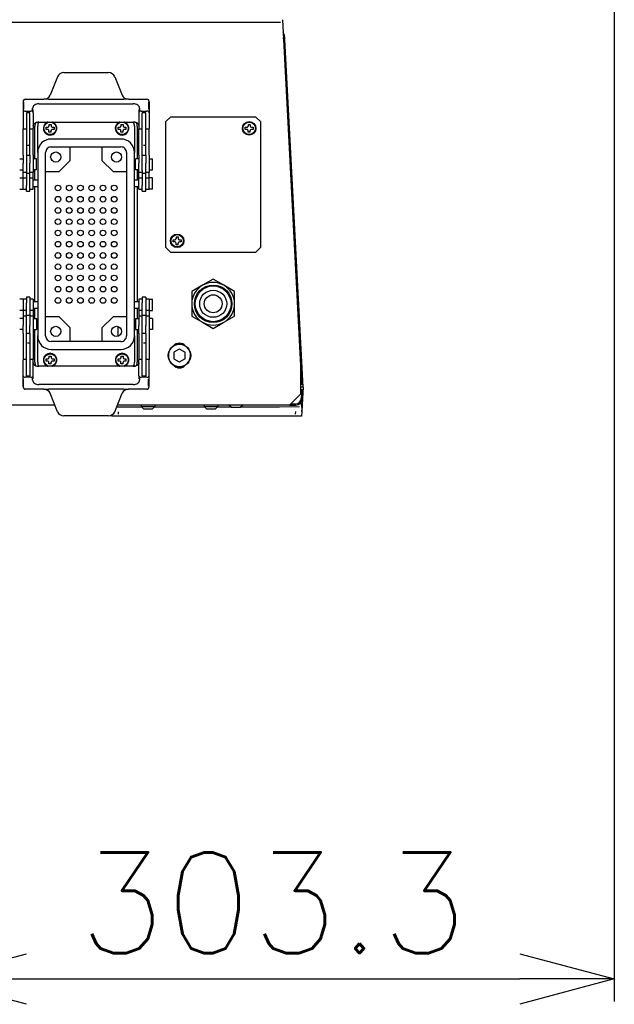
# Model space of a CAD drawing. Header units: millimetres. Extents: x -289 to 305, y -210 to 210.
# Tile 4 of 79: x -221 to -202, y -105 to -73. Entities that reach past the tile are written whole.
import ezdxf

# ---------------------------------------------------------------- set-up
doc = ezdxf.new("R2010")
doc.units = ezdxf.units.MM
doc.styles.get("Standard").update_dxf_attribs({"font": 'ROMANS', "bigfont": 'EXTFONT'})
doc.dimstyles.new('ISO-25', dxfattribs={"dimtxt": 2.5, "dimasz": 2.5, "dimexe": 1.25, "dimexo": 0.625, "dimtad": 1, "dimtxsty": 'Standard', "dimcen": 2.5, "dimadec": 0, "dimazin": 0, "dimtfac": 1, "dimtmove": 0, "dimatfit": 3, "dimfxl": 1, "dimarcsym": 0})

# ---------------------------------------------------------------- blocks, each defined once
blk = doc.blocks.new('DTL0021')
at = {"color": 7, "linetype": 'Continuous'}
for p, q in [((155.861116, 176.299522), (164, 21)), ((154.931702, 174.988052), (-154.93164, 174.988052)), ((164.396363, 14.000488), (156.352112, 167.494553)), ((165, 13), (156.901795, 167.523361)), ((55.781555, 150.969665), (52.486817, 142.765655)), ((56.851197, 152.288437), (56.851197, 152.264221)), ((58.600647, 152.758667), (78.399353, 152.758667)), ((80.148804, 152.264221), (80.148804, 152.288437)), ((81.218445, 150.969665), (84.513184, 142.765655)), ((40.757569, 140.65657), (40.757569, 140.579788)), ((41.5, 140.976654), (49.667786, 140.976654)), ((51.768372, 140.976654), (49.667786, 140.976654)), ((51.359803, 141.489868), (51.359803, 141.46608)), ((51.768372, 140.976654), (85.231629, 140.976654)), ((87.332215, 140.976654), (85.231629, 140.976654)), ((85.640198, 141.489868), (85.640198, 141.46608)), ((87.332215, 140.976654), (95.5, 140.976654)), ((96.242432, 140.65657), (96.242432, 140.579788)), ((40.5, 139.774429), (40.5, 134.966247)), ((40.757569, 139.649536), (40.757569, 136.491257)), ((44.742432, 135.991257), (44.742432, 136.905472)), ((45, 134.966247), (45, 136.380463)), ((47.5, 138.855347), (89.5, 138.855347)), ((92, 136.380463), (92, 134.966247)), ((92.257569, 136.905472), (92.257569, 135.991257)), ((96.242432, 139.649536), (96.242432, 136.491257)), ((96.5, 139.774429), (96.5, 134.966247)), ((40.5, 134.966247), (40.5, 127.895187)), ((41.5, 135.673355), (44, 135.673355)), ((43.5, 134.966247), (42, 134.966247)), ((42, 134.966247), (42, 109.15686)), ((43.5, 116.133423), (43.5, 134.966247)), ((45, 134.966247), (45, 127.895187)), ((92, 134.966247), (92, 127.895187)), ((93, 135.673355), (95.5, 135.673355)), ((95, 134.966247), (93.5, 134.966247)), ((93.5, 109.15686), (93.5, 134.966247)), ((95, 116.133423), (95, 134.966247)), ((96.5, 134.966247), (96.5, 127.895187)), ((106, 133.000183), (104, 131.000183)), ((144, 133.000183), (106, 133.000183)), ((146, 131.000183), (144, 133.000183)), ((40.5, 116.133423), (40.5, 127.753052)), ((40.5, 127.753052), (42, 127.753052)), ((43.5, 127.753052), (45, 127.753052)), ((45, 116.133423), (45, 127.753052)), ((45.75, 114.485306), (45.75, 129)), ((47, 117.262192), (47, 129)), ((47.5, 130.784271), (89.5, 130.784271)), ((47.5, 130.734268), (89.5, 130.734268)), ((50.75, 127.5), (50.75, 128.5)), ((50.75, 128.5), (51.5, 128.5)), ((51.5, 127.5), (50.75, 127.5)), ((52, 129.75), (53, 129.75)), ((52, 129.75), (52, 129)), ((52, 126.25), (52, 127)), ((53, 129.75), (53, 129)), ((53, 126.25), (53, 127)), ((53.5, 128.5), (54.25, 128.5)), ((54.25, 127.5), (53.5, 127.5)), ((54.25, 128.5), (54.25, 127.5)), ((82.75, 127.5), (82.75, 128.5)), ((82.75, 128.5), (83.5, 128.5)), ((83.5, 127.5), (82.75, 127.5)), ((84, 129.75), (85, 129.75)), ((84, 129.75), (84, 129)), ((84, 126.25), (84, 127)), ((85, 129.75), (85, 129)), ((85, 126.25), (85, 127)), ((85.5, 128.5), (86.25, 128.5)), ((86.25, 127.5), (85.5, 127.5)), ((86.25, 128.5), (86.25, 127.5)), ((90, 129), (90, 117.25)), ((91.25, 129), (91.25, 114.485306)), ((92, 116.133423), (92, 127.753052)), ((92, 127.753052), (93.5, 127.753052)), ((95, 127.753052), (96.5, 127.753052)), ((96.5, 116.133423), (96.5, 127.753052)), ((104, 75.000183), (104, 131.000183)), ((139.25, 127.500183), (139.25, 128.500183)), ((139.25, 128.500183), (140, 128.500183)), ((140, 127.500183), (139.25, 127.500183)), ((140.5, 129.750183), (141.5, 129.750183)), ((140.5, 129.750183), (140.5, 129.000183)), ((140.5, 126.250183), (140.5, 127.000183)), ((141.5, 129.750183), (141.5, 129.000183)), ((141.5, 126.250183), (141.5, 127.000183)), ((142, 128.500183), (142.75, 128.500183)), ((142.75, 127.500183), (142, 127.500183)), ((142.75, 128.500183), (142.75, 127.500183)), ((146, 131.000183), (146, 75.000183)), ((53, 126.25), (52, 126.25)), ((84, 123.25), (53, 123.25)), ((85, 126.25), (84, 126.25)), ((141.5, 126.250183), (140.5, 126.250183)), ((42.5, 120.470566), (43.5, 120.470566)), ((53, 119.75), (84, 119.75)), ((61.5, 113.75), (61.5, 119.75)), ((75.5, 119.75), (75.5, 113.75)), ((94, 120.470566), (95, 120.470566)), ((39, 114.48529), (40.5, 114.48529)), ((40.5, 116.133423), (40.5, 112.580383)), ((43.5, 115.98529), (42, 115.98529)), ((43.5, 116.133423), (43.5, 112.580383)), ((45, 116.133423), (45, 108.48529)), ((46.5, 114.48529), (45, 114.48529)), ((46.5, 110.217514), (46.5, 114.48529)), ((47, 117.25), (47, 35.75)), ((50.5, 35.75), (50.5, 117.25)), ((86.5, 117.25), (86.5, 35.75)), ((90, 35.75), (90, 117.25)), ((90.5, 110.217514), (90.5, 114.48529)), ((92, 114.48529), (90.5, 114.48529)), ((92, 116.133423), (92, 112.580383)), ((95, 115.98529), (93.5, 115.98529)), ((95, 116.133423), (95, 112.580383)), ((96.5, 116.133423), (96.5, 108.48529)), ((96.5, 114.48529), (98, 114.48529)), ((98, 110.217514), (98, 114.48529)), ((39, 109.48529), (40.5, 109.48529)), ((40.5, 108.48529), (40.5, 112.580383)), ((43.5, 100), (43.5, 112.580383)), ((46.5, 109.48529), (45, 109.48529)), ((45.75, 105.000015), (45.75, 109.485306)), ((46.5, 109.48529), (46.5, 110.217514)), ((61.5, 113.75), (56.5, 108.75)), ((75.5, 113.75), (80.5, 108.75)), ((90.5, 109.48529), (90.5, 110.217514)), ((92, 109.48529), (90.5, 109.48529)), ((91.25, 109.485306), (91.25, 105.000015)), ((92, 108.48529), (92, 112.580383)), ((95, 100), (95, 112.580383)), ((96.5, 109.48529), (98, 109.48529)), ((98, 109.48529), (98, 110.217514)), ((39, 106), (40.5, 106)), ((40.5, 108.48529), (42, 108.48529)), ((40.5, 106.000244), (40.5, 108.485229)), ((40.5, 101), (40.5, 106)), ((40.5, 106), (42, 106)), ((42, 109.15686), (42, 107.98529)), ((42, 107.98529), (42, 102.594131)), ((43.5, 107.98529), (42, 107.98529)), ((43.5, 108.48529), (45, 108.48529)), ((43.5, 106), (45, 106)), ((45, 101), (45, 108.486023)), ((50.5, 108.75), (56.5, 108.75)), ((80.5, 108.75), (86.5, 108.75)), ((92, 108.48529), (93.5, 108.48529)), ((92, 106.000244), (92, 108.485229)), ((92, 101), (92, 106)), ((92, 106), (93.5, 106)), ((93.5, 109.15686), (93.5, 107.98529)), ((93.5, 107.98529), (93.5, 102.594131)), ((95, 107.98529), (93.5, 107.98529)), ((95, 108.48529), (96.5, 108.48529)), ((95, 106), (96.5, 106)), ((96.5, 106.000244), (96.5, 108.486023)), ((98, 106), (96.5, 106)), ((96.5, 101), (96.5, 106)), ((98, 103.5), (98, 106)), ((39, 101), (40.5, 101)), ((40.5, 101), (42, 101)), ((42, 100), (42, 102.594131)), ((43.5, 101), (45, 101)), ((47, 105), (45, 105)), ((47, 102), (45, 102)), ((45.75, 51), (45.75, 102.000015)), ((92, 105), (90, 105)), ((92, 102), (90, 102)), ((91.25, 102.000015), (91.25, 51)), ((92, 101), (93.5, 101)), ((93.5, 100), (93.5, 102.594131)), ((95, 101), (96.5, 101)), ((98, 101), (96.5, 101)), ((98, 101), (98, 103.5)), ((42, 100), (43.5, 100)), ((93.5, 100), (95, 100)), ((108.5, 79.750183), (109.5, 79.750183)), ((108.5, 79.750183), (108.5, 79.000183)), ((109.5, 79.750183), (109.5, 79.000183)), ((104, 75.000183), (106, 73.000183)), ((107.25, 77.500183), (107.25, 78.500183)), ((107.25, 78.500183), (108, 78.500183)), ((108, 77.500183), (107.25, 77.500183)), ((108.5, 76.250183), (108.5, 77.000183)), ((109.5, 76.250183), (108.5, 76.250183)), ((109.5, 76.250183), (109.5, 77.000183)), ((110, 78.500183), (110.75, 78.500183)), ((110.75, 77.500183), (110, 77.500183)), ((110.75, 78.500183), (110.75, 77.500183)), ((146, 75.000183), (144, 73.000183)), ((106, 73.000183), (144, 73.000183)), ((120.25, 58.227234), (115.5, 55.484833)), ((120.25, 58.227234), (120.253662, 58.22937)), ((125, 60.969665), (120.253662, 58.22937)), ((129.75, 58.227234), (125, 60.969665)), ((129.753662, 58.225128), (129.75, 58.227234)), ((134.5, 55.484833), (129.753662, 58.225128)), ((42, 53), (42, 50.405853)), ((43.5, 53), (42, 53)), ((43.5, 53), (43.5, 40.419617)), ((93.5, 53), (93.5, 50.405853)), ((95, 53), (93.5, 53)), ((95, 53), (95, 40.419617)), ((115.5, 55.484833), (115.5, 50)), ((134.5, 50), (134.5, 55.484833)), ((40.5, 52), (39, 52)), ((40.5, 52), (40.5, 47)), ((42, 52), (40.5, 52)), ((42, 45.01474), (42, 50.405853)), ((45, 52), (43.5, 52)), ((45, 52), (45, 44.513977)), ((45, 51), (47, 51)), ((90, 51), (92, 51)), ((92, 52), (92, 47)), ((93.5, 52), (92, 52)), ((93.5, 45.01474), (93.5, 50.405853)), ((96.5, 52), (95, 52)), ((96.5, 52), (98, 52)), ((96.5, 52), (96.5, 47)), ((98, 49.5), (98, 52)), ((98, 47), (98, 49.5)), ((115.5, 49.998382), (115.5, 50)), ((115.5, 49.993713), (115.5, 49.998382)), ((115.5, 49.993713), (115.5, 44.515167)), ((134.5, 50), (134.5, 49.998382)), ((134.5, 49.998382), (134.5, 49.993713)), ((134.5, 44.515167), (134.5, 49.993713)), ((40.5, 47), (39, 47)), ((42, 47), (40.5, 47)), ((40.5, 46.999756), (40.5, 44.514801)), ((40.5, 44.514709), (40.5, 40.419617)), ((42, 44.514709), (40.5, 44.514709)), ((42, 43.84314), (42, 45.014709)), ((42, 45.014709), (43.5, 45.014709)), ((42, 18.033752), (42, 43.84314)), ((45, 47), (43.5, 47)), ((45, 44.514709), (43.5, 44.514709)), ((45, 48), (47, 48)), ((45, 44.514709), (45, 36.866577)), ((45.75, 43.51474), (45.75, 48)), ((56.5, 44.25), (50.5, 44.25)), ((61.5, 39.25), (56.5, 44.25)), ((75.5, 39.25), (80.5, 44.25)), ((86.5, 44.25), (80.5, 44.25)), ((90, 48), (92, 48)), ((91.25, 48), (91.25, 43.51474)), ((93.5, 47), (92, 47)), ((92, 46.999756), (92, 44.514801)), ((92, 44.514709), (92, 40.419617)), ((93.5, 44.514709), (92, 44.514709)), ((93.5, 43.84314), (93.5, 45.014709)), ((93.5, 45.014709), (95, 45.014709)), ((93.5, 18.033752), (93.5, 43.84314)), ((96.5, 47), (95, 47)), ((96.5, 44.514709), (95, 44.514709)), ((96.5, 47), (98, 47)), ((96.5, 46.999756), (96.5, 44.513977)), ((96.5, 44.514709), (96.5, 36.866577)), ((115.5, 44.515167), (120.246338, 41.774872)), ((129.75, 41.772766), (134.5, 44.515167)), ((40.5, 43.514709), (39, 43.514709)), ((40.5, 36.866577), (40.5, 40.419617)), ((43.5, 36.866577), (43.5, 40.419617)), ((45, 43.514709), (46.5, 43.514709)), ((46.5, 43.514709), (46.5, 42.782501)), ((46.5, 42.782501), (46.5, 38.514709)), ((82.617249, 39.913757), (82.576599, 35.575287)), ((90.5, 43.514709), (90.5, 42.782501)), ((90.5, 43.514709), (92, 43.514709)), ((90.5, 42.782501), (90.5, 38.514709)), ((92, 36.866577), (92, 40.419617)), ((95, 36.866577), (95, 40.419617)), ((98, 43.514709), (96.5, 43.514709)), ((98, 43.514709), (98, 42.782501)), ((98, 42.782501), (98, 38.514709)), ((120.246338, 41.774872), (120.25, 41.772766)), ((120.25, 41.772766), (125, 39.030334)), ((125, 39.030334), (129.746338, 41.77063)), ((129.75, 41.772766), (129.746338, 41.77063)), ((40.5, 38.514709), (39, 38.514709)), ((40.5, 36.866577), (40.5, 25.246948)), ((42, 37.014709), (43.5, 37.014709)), ((43.5, 36.866577), (43.5, 18.033752)), ((45, 38.514709), (46.5, 38.514709)), ((45, 36.866577), (45, 25.246948)), ((45.75, 24), (45.75, 38.51474)), ((47, 24), (47, 35.736236)), ((61.5, 33.25), (61.5, 39.25)), ((75.5, 39.25), (75.5, 33.25)), ((90, 35.75), (90, 24)), ((90.5, 38.514709), (92, 38.514709)), ((91.25, 38.51474), (91.25, 24)), ((92, 36.866577), (92, 25.246948)), ((93.5, 37.014709), (95, 37.014709)), ((95, 36.866577), (95, 18.033752)), ((98, 38.514709), (96.5, 38.514709)), ((96.5, 36.866577), (96.5, 25.246948)), ((43.5, 32.529449), (42.5, 32.529449)), ((84, 33.25), (53, 33.25)), ((95, 32.529449), (94, 32.529449)), ((52, 26.75), (53, 26.75)), ((52, 26.75), (52, 26)), ((53, 29.75), (84, 29.75)), ((53, 26.75), (53, 26)), ((84, 26.75), (85, 26.75)), ((84, 26.75), (84, 26)), ((85, 26.75), (85, 26)), ((107.5, 28.389099), (107.5, 25.610901)), ((109.953003, 29.859619), (107.546997, 28.47052)), ((112.453003, 28.47052), (110.046997, 29.859619)), ((112.5, 25.610901), (112.5, 28.389099)), ((42, 25.246948), (40.5, 25.246948)), ((40.5, 18.033752), (40.5, 25.104828)), ((45, 25.246948), (43.5, 25.246948)), ((45, 18.033752), (45, 25.104828)), ((89.5, 22.265716), (47.5, 22.265716)), ((89.5, 22.215729), (47.5, 22.215729)), ((50.75, 24.5), (50.75, 25.5)), ((50.75, 25.5), (51.5, 25.5)), ((51.5, 24.5), (50.75, 24.5)), ((52, 23.25), (52, 24)), ((53, 23.25), (52, 23.25)), ((53, 23.25), (53, 24)), ((53.5, 25.5), (54.25, 25.5)), ((54.25, 24.5), (53.5, 24.5)), ((54.25, 25.5), (54.25, 24.5)), ((82.75, 24.5), (82.75, 25.5)), ((82.75, 25.5), (83.5, 25.5)), ((83.5, 24.5), (82.75, 24.5)), ((84, 23.25), (84, 24)), ((85, 23.25), (84, 23.25)), ((85, 23.25), (85, 24)), ((85.5, 25.5), (86.25, 25.5)), ((86.25, 24.5), (85.5, 24.5)), ((86.25, 25.5), (86.25, 24.5)), ((93.5, 25.246948), (92, 25.246948)), ((92, 18.033752), (92, 25.104828)), ((96.5, 25.246948), (95, 25.246948)), ((96.5, 18.033752), (96.5, 25.104828)), ((107.546997, 25.52948), (109.953003, 24.140381)), ((110.046997, 24.140381), (112.453003, 25.52948)), ((40.5, 13.225555), (40.5, 18.033752)), ((42, 18.033752), (43.5, 18.033752)), ((45, 16.619537), (45, 18.033752)), ((92, 18.033752), (92, 16.619537)), ((93.5, 18.033752), (95, 18.033752)), ((96.5, 13.225555), (96.5, 18.033752)), ((164, 10), (164, 21)), ((40.757569, 13.350464), (40.757569, 16.508758)), ((44, 17.32663), (41.5, 17.32663)), ((44.742432, 16.094543), (44.742432, 17.008758)), ((89.5, 14.144653), (47.5, 14.144653)), ((92.257569, 17.008758), (92.257569, 16.094543)), ((95.5, 17.32663), (93, 17.32663)), ((96.242432, 13.350464), (96.242432, 16.508758)), ((40.757569, 12.374664), (40.757569, 12.388946)), ((49.667786, 12.023346), (41.5, 12.023346)), ((49.667786, 12.023346), (51.768372, 12.023346)), ((51.359803, 11.510132), (51.359803, 11.533905)), ((85.231629, 12.023346), (51.768372, 12.023346)), ((55.781555, 2.030334), (52.486817, 10.234344)), ((81.218445, 2.030334), (84.513184, 10.234344)), ((85.231629, 12.023346), (87.332215, 12.023346)), ((85.640198, 11.510132), (85.640198, 11.533905)), ((95.5, 12.023346), (87.332215, 12.023346)), ((96.242432, 12.374664), (96.242432, 12.388946)), ((159, 5), (164, 10)), ((165, 13), (164.004029, 13)), ((164.396363, 11.999512), (164.180054, 7.871796)), ((165, 13), (164.729737, 7.842987)), ((54.588929, 5), (-159, 5)), ((159, 5), (82.411072, 5)), ((93, 5), (93, 4.299988)), ((99, 5), (99, 4.299988)), ((121, 5), (121, 4.299988)), ((127, 5), (127, 4.299988)), ((133, 4), (132, 5)), ((137, 4), (138, 5)), ((159, 5), (161.733826, 5)), ((159.550415, 5.550445), (161.733826, 5.550445)), ((164.729737, 7.842987), (164.431763, 2.157013)), ((56.851197, 0.735779), (56.851197, 0.711548)), ((78.399353, 0.241333), (58.600647, 0.241333)), ((80, 0), (80, 0.660675)), ((90, 0), (80, 0)), ((80.148804, 0.711548), (80.148804, 0.735779)), ((89.974976, 4.085968), (82.044007, 4.085968)), ((82.893555, 1), (82.893555, 2)), ((93.214051, 4.085968), (90, 4.085968)), ((154.304993, 0), (90, 0)), ((93, 4.299988), (94.561707, 4.299988)), ((94, 3.299988), (93, 4.299988)), ((94, 3.299988), (95.041138, 3.299988)), ((94.561707, 4.299988), (99, 4.299988)), ((95.041138, 3.299988), (98, 3.299988)), ((98, 3.299988), (99, 4.299988)), ((121.214051, 4.085968), (98.785828, 4.085968)), ((121, 4.299988), (122.561707, 4.299988)), ((122, 3.299988), (121, 4.299988)), ((122, 3.299988), (123.041138, 3.299988)), ((122.561707, 4.299988), (127, 4.299988)), ((123.041138, 3.299988), (126, 3.299988)), ((126, 3.299988), (127, 4.299988)), ((132.914063, 4.085968), (126.785828, 4.085968)), ((133, 4), (134.041138, 4)), ((134.041138, 4), (137, 4)), ((154.40979, 4.085968), (137.085816, 4.085968)), ((164.318726, 0), (154.304993, 0)), ((163.36377, 4.130127), (154.434326, 4.085327)), ((161.531678, 2.109161), (161.473389, 0.996765)), ((164.431763, 2.157013), (164.318726, 0))]:
    blk.add_line(p, q, dxfattribs=at)
for points in [[(45, 129.309402), (45.000977, 129.34732), (45.083863, 129.664963), (45.295655, 129.974838), (45.664795, 130.285431), (46.18274, 130.54863), (46.812012, 130.723282), (47.5, 130.784271)], [(92, 129.309402), (91.999024, 129.34732), (91.916138, 129.664963), (91.704346, 129.974838), (91.335205, 130.285431), (90.817261, 130.54863), (90.187989, 130.723282), (89.5, 130.784271)], [(45, 23.690613), (45.000977, 23.652679), (45.083863, 23.335022), (45.295655, 23.025177), (45.664795, 22.714569), (46.18274, 22.451355), (46.812012, 22.276703), (47.5, 22.215729)], [(92, 23.690613), (91.999024, 23.652679), (91.916138, 23.335022), (91.704346, 23.025177), (91.335205, 22.714569), (90.817261, 22.451355), (90.187989, 22.276703), (89.5, 22.215729)], [(164.47699, 2.138611), (164.486389, 3.423523), (164.40979, 4.398987), (164.259949, 5.244385), (164.109558, 5.67865), (164.021851, 5.804962), (163.964722, 5.84201), (163.905335, 5.843414), (163.844178, 5.805481)]]:
    blk.add_lwpolyline(points, dxfattribs=at)
for centre, radius in [((52.5, 128), 2.75), ((84.5, 128), 2.75), ((141, 128.000183), 3), ((141, 128.000183), 2.95), ((141, 128.000183), 2.75), ((55, 115.25), 2.25), ((82, 115.25), 2.25), ((56, 101.5), 1.25), ((61, 101.5), 1.25), ((66, 101.5), 1.25), ((71, 101.5), 1.25), ((76, 101.5), 1.25), ((81, 101.5), 1.25), ((56, 96.5), 1.25), ((61, 96.5), 1.25), ((66, 96.5), 1.25), ((71, 96.5), 1.25), ((76, 96.5), 1.25), ((81, 96.5), 1.25), ((56, 91.5), 1.25), ((61, 91.5), 1.25), ((66, 91.5), 1.25), ((71, 91.5), 1.25), ((76, 91.5), 1.25), ((81, 91.5), 1.25), ((56, 86.5), 1.25), ((61, 86.5), 1.25), ((66, 86.5), 1.25), ((71, 86.5), 1.25), ((76, 86.5), 1.25), ((81, 86.5), 1.25), ((56, 81.5), 1.25), ((61, 81.5), 1.25), ((66, 81.5), 1.25), ((71, 81.5), 1.25), ((76, 81.5), 1.25), ((81, 81.5), 1.25), ((109, 78.000183), 3), ((109, 78.000183), 2.95), ((109, 78.000183), 2.75), ((56, 76.5), 1.25), ((61, 76.5), 1.25), ((66, 76.5), 1.25), ((71, 76.5), 1.25), ((76, 76.5), 1.25), ((81, 76.5), 1.25), ((56, 71.5), 1.25), ((61, 71.5), 1.25), ((66, 71.5), 1.25), ((71, 71.5), 1.25), ((76, 71.5), 1.25), ((81, 71.5), 1.25), ((56, 66.5), 1.25), ((61, 66.5), 1.25), ((66, 66.5), 1.25), ((71, 66.5), 1.25), ((76, 66.5), 1.25), ((81, 66.5), 1.25), ((56, 61.5), 1.25), ((61, 61.5), 1.25), ((66, 61.5), 1.25), ((71, 61.5), 1.25), ((76, 61.5), 1.25), ((81, 61.5), 1.25), ((56, 56.5), 1.25), ((61, 56.5), 1.25), ((66, 56.5), 1.25), ((71, 56.5), 1.25), ((76, 56.5), 1.25), ((81, 56.5), 1.25), ((125, 50), 8.35), ((125, 50), 7.94373), ((56, 51.5), 1.25), ((61, 51.5), 1.25), ((66, 51.5), 1.25), ((71, 51.5), 1.25), ((76, 51.5), 1.25), ((81, 51.5), 1.25), ((125, 50), 6), ((125, 50), 4), ((55, 37.75), 2.25), ((82, 37.75), 2.25), ((110, 27), 5), ((52.5, 25), 2.75), ((84.5, 25), 2.75), ((110, 27), 0.004861)]:
    blk.add_circle(centre, radius, dxfattribs=at)
for centre, radius, start, end in [((146.915467, 167), 10, 3, 22.608889), ((146.945435, 167.018753), 9.414214, 3, 7.1827), ((51, 129), 5.25, 163.975357, 180.000005), ((51, 129), 4, 153.520823, 180.000005), ((52.5, 128), 3, 118.647885, 68.139224), ((52.5, 128), 2.95, 118.647885, 70.703577), ((52.5, 128), 3, 111.860774, 118.647885), ((52.5, 128), 2.95, 109.296428, 118.647885), ((51.5, 129), 0.5, 269.999997, 0), ((51.5, 127), 0.5, 0, 90.000003), ((53.5, 129), 0.5, 180.000005, 269.999997), ((53.5, 127), 0.5, 90.000003, 180.000005), ((84.5, 128), 3, 118.647885, 68.139224), ((84.5, 128), 2.95, 118.647885, 70.703577), ((84.5, 128), 3, 111.860774, 118.647885), ((84.5, 128), 2.95, 109.296428, 118.647885), ((83.5, 129), 0.5, 269.999997, 0), ((83.5, 127), 0.5, 0, 90.000003), ((85.5, 129), 0.5, 180.000005, 269.999997), ((85.5, 127), 0.5, 90.000003, 180.000005), ((86, 129), 4, 0, 26.47918), ((86, 129), 5.25, 0, 16.024647), ((140, 129.000183), 0.5, 269.999997, 0), ((140, 127.000183), 0.5, 0, 90.000003), ((142, 129.000183), 0.5, 180.000005, 269.999997), ((142, 127.000183), 0.5, 90.000003, 179.999995), ((53, 117.25), 6, 90.000003, 180.000005), ((84, 117.25), 6, 0, 90.000003), ((53, 117.25), 2.5, 90.000003, 180.000005), ((84, 117.25), 2.5, 0, 90.000003), ((108, 79.000183), 0.5, 269.999997, 0), ((110, 79.000183), 0.5, 180.000005, 269.999997), ((108, 77.000183), 0.5, 0, 90.000003), ((110, 77.000183), 0.5, 90.000003, 180.000005), ((125, 50), 9.5, 120.000003, 180.000005), ((125, 50), 9.5, 60.000002, 119.974417), ((125, 50), 9.5, 0, 59.974423), ((125, 50), 9.5, 180.037875, 239.974424), ((125, 50), 9.5, 299.999998, 359.962121), ((125, 50), 9.5, 239.999997, 299.974419), ((53, 35.75), 6, 180.000005, 269.999997), ((53, 35.75), 2.5, 180.000005, 269.999997), ((84, 35.75), 6, 269.999997, 0), ((84, 35.75), 6, 269.999997, 0), ((84, 35.75), 2.5, 269.999997, 0), ((110, 27.03537), 4.926777, 0, 180.000005), ((110, 29), 3.5, 38.682257, 141.317516), ((52.5, 25), 3, 291.861077, 248.138925), ((52.5, 25), 2.95, 289.296709, 250.703292), ((84.5, 25), 3, 291.861077, 248.138925), ((84.5, 25), 2.95, 289.296709, 250.703292), ((110, 26.96463), 4.926777, 180.000005, 0), ((110, 27), 2.86, 149.058306, 150.941689), ((110, 27), 2.86, 89.058311, 90.941694), ((110, 27), 2.86, 29.058309, 30.941689), ((51, 24), 5.25, 180.000005, 196.024643), ((51, 24), 4, 180.000005, 206.479081), ((51.5, 26), 0.5, 269.999997, 0), ((51.5, 24), 0.5, 0, 90.000003), ((53.5, 26), 0.5, 180.000005, 269.999997), ((53.5, 24), 0.5, 90.000003, 180.000005), ((83.5, 26), 0.5, 269.999997, 0), ((83.5, 24), 0.5, 0, 90.000003), ((85.5, 26), 0.5, 180.000005, 269.999997), ((85.5, 24), 0.5, 90.000003, 180.000005), ((86, 24), 4, 333.520928, 0), ((86, 24), 5.25, 343.975353, 0), ((110, 25), 3.5, 218.682116, 321.318108), ((110, 27), 2.86, 209.058311, 210.941694), ((110, 27), 2.86, 269.058306, 270.941689), ((110, 27), 2.86, 329.058311, 330.941691), ((161.733826, 8), 3, 269.999997, 357), ((161.758179, 7.974365), 2.414214, 269.999997, 357)]:
    blk.add_arc(centre, radius, start, end, dxfattribs=at)
for centre, major_axis, ratio, start_param, end_param in [((58.600647, 150.039734), (3, 0), 0.906308, 1.5707963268, 2.7925268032), ((78.399353, 150.039734), (3, 0), 0.906308, 0.3490658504, 1.5707963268), ((41.5, 139.774444), (0, -1.202209), 0.831791, 3.1416000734, 4.7124037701), ((49.667786, 143.695587), (3, 0), 0.906308, 4.7123889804, 5.9341194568), ((87.332215, 143.695587), (3, 0), 0.906308, 3.490658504, 4.7123889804), ((95.5, 139.774444), (0, -1.202209), 0.831791, 1.5707815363, 3.1415852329), ((47.525025, 136.887787), (2.792908, 0), 0.707107, 1.5707963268, 3.1415926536), ((89.474976, 136.887787), (2.792908, 0), 0.707107, 0, 1.5707963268), ((41.5, 134.966247), (-1, 0), 0.707107, 4.7123889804, 6.2831853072), ((44, 134.966247), (-1, 0), 0.707107, 3.1415926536, 4.7123889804), ((93, 134.966247), (-1, 0), 0.707107, 4.7123889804, 6.2831853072), ((95.5, 134.966247), (-1, 0), 0.707107, 3.1415926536, 4.7123889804), ((41.5, 127.895187), (-1, 0), 0.707107, 0, 0.202249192), ((44, 127.895187), (-1, 0), 0.707107, 2.9393434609, 3.1415926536), ((47.525025, 128.766724), (-2.792908, 0), 0.707107, 4.7123889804, 5.2780822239), ((89.474976, 128.766724), (-2.792908, 0), 0.707107, 4.1466956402, 4.7123889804), ((93, 127.895187), (-1, 0), 0.707107, 0, 0.202249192), ((95.5, 127.895187), (-1, 0), 0.707107, 2.9393434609, 3.1415926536), ((41.5, 25.104828), (1, 0), 0.707107, 2.9393213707, 3.1415926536), ((44, 25.104828), (1, 0), 0.707107, 0, 0.2022712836), ((47.525025, 24.233276), (2.792908, 0), 0.707107, 4.146695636, 4.7123889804), ((89.474976, 24.233276), (2.792908, 0), 0.707107, 4.7123889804, 5.2780824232), ((93, 25.104828), (1, 0), 0.707107, 2.9393213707, 3.1415926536), ((95.5, 25.104828), (1, 0), 0.707107, 0, 0.2022712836), ((41.5, 18.033752), (1, 0), 0.707107, 3.1415926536, 4.7123889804), ((44, 18.033752), (1, 0), 0.707107, 4.7123889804, 6.2831853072), ((93, 18.033752), (1, 0), 0.707107, 3.1415926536, 4.7123889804), ((95.5, 18.033752), (1, 0), 0.707107, 4.7123889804, 6.2831853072), ((41.5, 13.225555), (0, -1.202209), 0.831791, 4.7123741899, 6.2831778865), ((47.525025, 16.112213), (-2.792908, 0), 0.707107, 0, 1.5707963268), ((89.474976, 16.112213), (-2.792908, 0), 0.707107, 1.5707963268, 3.1415926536), ((95.5, 13.225555), (0, -1.202209), 0.831791, 0.0000074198, 1.5708111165), ((49.667786, 9.304413), (-3, 0), 0.906308, 3.490658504, 4.7123889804), ((87.332215, 9.304413), (-3, 0), 0.906308, 4.7123889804, 5.9341194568), ((58.600647, 2.960266), (-3, 0), 0.906308, 0.3490658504, 1.5707963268), ((78.399353, 2.960266), (-3, 0), 0.906308, 1.5707963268, 2.7925268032)]:
    blk.add_ellipse(centre, major_axis=major_axis, ratio=ratio, start_param=start_param, end_param=end_param, dxfattribs=at)
blk = doc.blocks.new('_OPEN30')
at = {"color": 0, "linetype": 'ByBlock', "lineweight": -2}
for p, q in [((-1, 0.267949), (0, 0)), ((0, 0), (-1, -0.267949)), ((0, 0), (-1, 0))]:
    blk.add_line(p, q, dxfattribs=at)
blk = doc.blocks.new('*D50')
at = {"color": 0, "lineweight": -2}
for p, q in [((-202.015, -62.08), (-202.015, -104.59)), ((-220.68, -103.876), (-205.015, -103.876))]:
    blk.add_line(p, q, dxfattribs=at)
at = {"layer": 'Defpoints', "color": 0}
for p in [(-202.015, -59.54), (-223.68, -90.078), (-202.015, -103.877)]:
    blk.add_point(p, dxfattribs=at)
at = {"color": 0, "lineweight": -2, "xscale": 3, "yscale": 3, "zscale": 3, "rotation": 180}
blk.add_blockref('_OPEN30', (-223.68, -103.876), dxfattribs=at)
at = {"color": 0, "lineweight": -2, "xscale": 3, "yscale": 3, "zscale": 3}
blk.add_blockref('_OPEN30', (-202.015, -103.876), dxfattribs=at)
at = {"color": 0, "insert": (-212.847, -101.455), "char_height": 3.2, "attachment_point": 5}
blk.add_mtext('303.3', dxfattribs=at)

msp = doc.modelspace()

# ---------------------------------------------------------------- block references
at = {"color": 7, "xscale": 0.071428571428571, "yscale": 0.071428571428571, "zscale": 0.071428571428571}
msp.add_blockref('DTL0021', (-223.68, -86.008), dxfattribs=at)

# ---------------------------------------------------------------- dimensions: what is measured, and where the dimension line sits
at = {"color": 7}
dim = msp.add_linear_dim(base=(-202.015, -103.876), p1=(-223.68, -90.078), p2=(-202.015, -59.54), angle=180, text='303.3', dimstyle='ISO-25', override={"dimtxt": 3.2, "dimasz": 3, "dimexe": 0.714286, "dimexo": 2.54, "dimgap": 0.8, "dimtad": 1, "dimtih": 0, "dimtoh": 0, "dimdec": 1, "dimdsep": 46, "dimblk1": 'OPEN30', "dimblk2": 'OPEN30', "dimsah": 1, "dimse1": 1, "dimse2": 0, "dimtmove": 0}, dxfattribs=at)
dim.commit()
dim.dimension.update_dxf_attribs({"geometry": '*D50', "text_midpoint": (-212.847, -103.876), "dimtype": 160})

doc.saveas('drawing.dxf')
